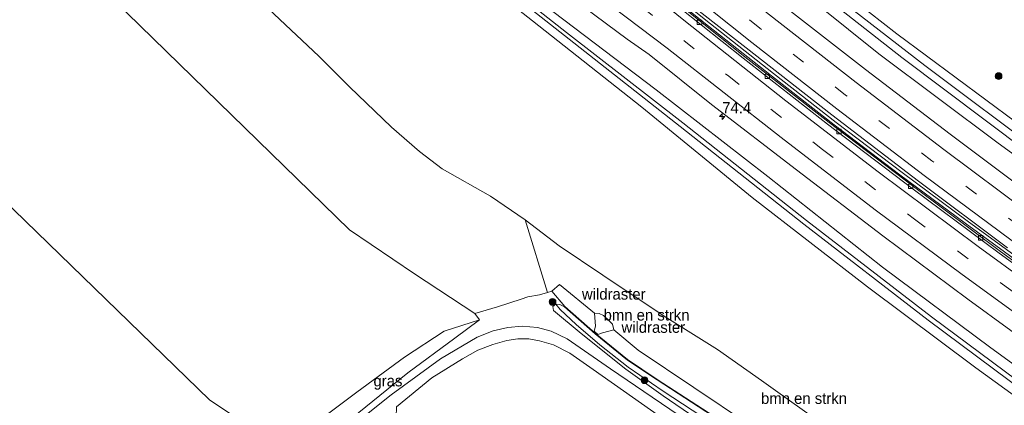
# Model space of a CAD drawing. Header units: millimetres. Extents: x 180000 to 190000, y 466229 to 468626.
# Tile 147 of 202: x 185910 to 186132, y 467126 to 467212. Entities that reach past the tile are written whole.
import ezdxf
from ezdxf.enums import TextEntityAlignment as Align

# ---------------------------------------------------------------- set-up
doc = ezdxf.new("R2010")
doc.units = ezdxf.units.MM
doc.linetypes.add('39strp', pattern=[12, 3, -9])
for name, color, linetype, lineweight in [('af-bs-doorgang', 8, 'Continuous', 18), ('af-bs-rasterhekwerk', 8, 'hekwerk', 18), ('as-bs-kilometr', 13, 'Continuous', 18), ('bp-b5-bomenstruiken', 93, 'Continuous', 18), ('bp-b5-bos', 93, 'Continuous', 18), ('bp-b5-grasland', 93, 'Continuous', 18), ('bp-bs-boom', 93, 'Continuous', 18), ('gr-bs-geleiderail', 213, 'geleiderail', 18), ('gw-bs-insteekwatergang', 93, 'Continuous', 18), ('gw-bs-kruinlijn', 93, 'Continuous', 18), ('gw-bs-teenlijn', 93, 'Continuous', 18), ('kd-bs-opnamedtmgrens', 173, 'Continuous', 18), ('mk-bs-39streep 0.15', 8, '39strp', 18), ('mk-bs-streep 0.15', 8, 'Continuous', 18), ('og-b5-grond_ingericht', 253, 'Continuous', 18), ('og-b5-water', 153, 'Continuous', 18), ('og-bs-hulpgeometrie', 53, 'Continuous', 18), ('vh-b5-verh_soort', 8, 'Continuous', 18), ('wh-bs-greppel', 133, 'greppel', 18), ('wh-bs-kolk', 8, 'Continuous', 18)]:
    doc.layers.add(name, color=color, linetype=linetype, lineweight=lineweight)
doc.styles.add('rtw_iso', font='iso-rtw.shx')
doc.linetypes.add('geleiderail', pattern='A,2,-1,[175,RTW.shx,S=0.5,R=0,X=0,Y=0],-1', length=4)
doc.linetypes.add('greppel', pattern='A,25.5,-0.01,[14,RTW.shx,S=1,R=0,X=0,Y=0],1,[14,RTW.shx,S=1,R=0,X=0,Y=0],1,[14,RTW.shx,S=1,R=0,X=0,Y=0],1,[14,RTW.shx,S=1,R=0,X=0,Y=0],1,[14,RTW.shx,S=1,R=0,X=0,Y=0],0.5,-0.01', length=30.02)
doc.linetypes.add('hekwerk', pattern='A,7,-1.5,[1,RTW.shx,S=0.75,R=0,X=0,Y=0],-1.5', length=10)

# ---------------------------------------------------------------- blocks, each defined once
blk = doc.blocks.new('kolk')
blk.add_lwpolyline([(-0.5, -0.5), (0.5, -0.5), (0.5, 0.5), (-0.5, 0.5)], close=True)
blk = doc.blocks.new('dtbattr-r')
at = {"style": 'rtw_iso'}
blk.add_attdef('TAG', text='', height=2.5, dxfattribs=at).set_placement((0, 0), align=Align.MIDDLE_CENTER)
blk = doc.blocks.new('boom')
blk.add_hatch(color=256).paths.add_polyline_path([(-0.75, 0, 1), (0.75, 0, 1)])
blk.add_circle((0, 0), 0.75)
blk = doc.blocks.new('hecto')
for p, q in [((0, 0.625), (-0.625, 0)), ((0, -0.625), (0, 0.625)), ((-0.625, 0), (0.625, 0)), ((0.625, 0), (0, -0.625))]:
    blk.add_line(p, q)
blk = doc.blocks.new('dtbattr')
at = {"style": 'rtw_iso'}
blk.add_attdef('TAG', (0.59, 0.87), '', height=2.5, dxfattribs=at)
blk = doc.blocks.new('dtbattr-l')
at = {"style": 'rtw_iso'}
blk.add_attdef('TAG', (0, 0), '', height=2.5, dxfattribs=at)

msp = doc.modelspace()

# ---------------------------------------------------------------- linework, layer by layer
at = {"layer": 'af-bs-doorgang'}
msp.add_polyline3d([(186039.69, 467143.33, 74.99), (186039.4, 467142.2, 75.2), (186040.24, 467141.47, 75.19), (186041.28, 467141.82, 75.17)], dxfattribs=at)
at = {"layer": 'af-bs-rasterhekwerk'}
for points in [[(185896.66, 467248.58, 75.51), (185904.17, 467242.4, 75.09), (185910.18, 467237.18, 74.17), (185913.63, 467233.94, 74.02), (185919.56, 467228.17, 74.05), (185934.3, 467213.79, 74.51), (185984.37, 467165.02, 76), (185999.04, 467155.08, 75.61), (186012.59, 467146.18, 74.77)], [(186031.61, 467152.71, 74.19), (186029.92, 467151.18, 73.96)], [(186031.61, 467152.71, 74.19), (186039.49, 467146.22, 73.9), (186039.69, 467143.33, 74.99)], [(186029.92, 467151.18, 73.96), (186028.93, 467150.87, 74.2), (186027.14, 467150.39, 74.08), (186024.54, 467149.89, 74.13), (186022.97, 467149.43, 74.19), (186017.7, 467147.69, 74.4), (186012.59, 467146.18, 74.77)], [(186041.28, 467141.82, 75.17), (186043.83, 467142.52, 73.81), (186049.31, 467137.92, 73.6)], [(186132.17, 467082.87, 71.98), (186123.46, 467088.7, 71.87), (186086.88, 467112.7, 72.66), (186049.31, 467137.92, 73.6)]]:
    msp.add_polyline3d(points, dxfattribs=at)
at = {"layer": 'bp-b5-bomenstruiken'}
for points in [[(185896.51, 467321.57, 60.05), (185918.17, 467301.79, 60.06), (185939.38, 467282.22, 59.97), (185956.21, 467267.43, 59.91), (185978.88, 467248.68, 60), (186002.48, 467230.23, 60.03), (186025.58, 467212, 59.96), (186050.17, 467192.59, 59.94), (186074.96, 467172.27, 60), (186100.91, 467152.18, 60.12), (186125.24, 467133.94, 60), (186156.2, 467111.53, 60.11)], [(186137.89, 467089.69, 71.94), (186127.54, 467096.39, 72.01), (186115.29, 467104.71, 72.17), (186104.29, 467112.2, 72.32), (186092.46, 467120.04, 72.44), (186077.05, 467131.1, 72.61), (186067.19, 467138.05, 72.96), (186055.18, 467145.57, 73.45), (186041.4, 467154.8, 73.92), (186031.54, 467161.39, 74.27), (186023.94, 467167.28, 74.43), (186016.09, 467172.58, 74.88), (186005.27, 467178.74, 75.47), (186000.16, 467182.65, 75.71), (185993.87, 467188.06, 75.54), (185984.39, 467197.14, 75.32), (185977.54, 467204.08, 74.89), (185967.46, 467213.49, 74.61), (185958.51, 467221.98, 74.29), (185948.79, 467230.71, 73.8), (185940.38, 467237.73, 73.42), (185932.23, 467245.17, 73.44), (185919.15, 467255.38, 73.57), (185908.16, 467264.32, 74.17)]]:
    msp.add_polyline3d(points, dxfattribs=at)
for points in [[(186041.4, 467154.8, 73.92), (186055.18, 467145.57, 73.45), (186067.19, 467138.05, 72.96), (186077.05, 467131.1, 72.61), (186092.46, 467120.04, 72.44), (186104.29, 467112.2, 72.32), (186115.29, 467104.71, 72.17), (186127.54, 467096.39, 72.01), (186137.89, 467089.69, 71.94), (186132.17, 467082.87, 71.98), (186123.46, 467088.7, 71.87), (186086.88, 467112.7, 72.66), (186049.31, 467137.92, 73.6), (186043.83, 467142.52, 73.81), (186043.52, 467143.74, 73.86), (186042.65, 467144.69, 73.98), (186041.54, 467145.73, 73.96), (186040.54, 467146.14, 73.98), (186039.49, 467146.22, 73.9), (186031.61, 467152.71, 74.19), (186029.92, 467151.18, 73.96), (186028.93, 467150.87, 74.2), (186023.94, 467167.28, 74.43), (186031.54, 467161.39, 74.27)], [(186039.4, 467142.2, 75.2), (186040.24, 467141.47, 75.19), (186041.28, 467141.82, 75.17), (186043.83, 467142.52, 73.81), (186049.31, 467137.92, 73.6), (186086.88, 467112.7, 72.66), (186123.46, 467088.7, 71.87), (186132.17, 467082.87, 71.98), (186130.42, 467080.79, 71.62), (186107.24, 467096.03, 72.1), (186085, 467110.66, 72.29), (186067.57, 467122.26, 72.84), (186053.6, 467131.31, 73.34), (186046.95, 467135.79, 73.63), (186039.7, 467141.66, 73.85), (186032.79, 467147.72, 73.96), (186029.92, 467151.18, 73.96), (186031.61, 467152.71, 74.19), (186039.49, 467146.22, 73.9), (186039.69, 467143.33, 74.99)], [(186041.28, 467141.82, 75.17), (186040.24, 467141.47, 75.19), (186039.4, 467142.2, 75.2), (186039.69, 467143.33, 74.99), (186039.49, 467146.22, 73.9), (186040.54, 467146.14, 73.98), (186041.54, 467145.73, 73.96), (186042.65, 467144.69, 73.98), (186043.52, 467143.74, 73.86), (186043.83, 467142.52, 73.81)]]:
    msp.add_polyline3d(points, close=True, dxfattribs=at)
at = {"layer": 'bp-b5-bos'}
for points in [[(185910.18, 467237.18, 74.17), (185913.63, 467233.94, 74.02), (185919.56, 467228.17, 74.05), (185934.3, 467213.79, 74.51), (185984.37, 467165.02, 76), (185999.04, 467155.08, 75.61), (186012.59, 467146.18, 74.77), (186013.63, 467144.75, 74.64), (186005.66, 467142.18, 75.06), (185996.77, 467136.31, 75.43), (185986.04, 467128.5, 75.59), (185972.64, 467118.4, 75.41), (185969.75, 467115.42, 74.76), (185952.95, 467126.72, 74.9), (185903.7, 467174.54, 75.02)], [(185967.46, 467213.49, 74.61), (185977.54, 467204.08, 74.89), (185984.39, 467197.14, 75.32), (185993.87, 467188.06, 75.54), (186000.16, 467182.65, 75.71), (186005.27, 467178.74, 75.47), (186016.09, 467172.58, 74.88), (186023.94, 467167.28, 74.43), (186028.93, 467150.87, 74.2), (186027.14, 467150.39, 74.08), (186024.54, 467149.89, 74.13), (186022.97, 467149.43, 74.19), (186017.7, 467147.69, 74.4), (186012.59, 467146.18, 74.77), (185999.04, 467155.08, 75.61), (185984.37, 467165.02, 76), (185934.3, 467213.79, 74.51)]]:
    msp.add_polyline3d(points, dxfattribs=at)
at = {"layer": 'bp-b5-grasland'}
for points in [[(185909.32, 467382.67, 59.64), (185932.04, 467360.66, 59.63), (185956.02, 467337.64, 59.66), (185979.69, 467316.46, 59.79), (186003.45, 467295.15, 59.78), (186029.14, 467272.54, 59.72), (186054.29, 467251.32, 59.66), (186079.85, 467230.8, 59.54), (186107.45, 467209.12, 59.66), (186134.15, 467189.32, 59.76)], [(186140.96, 467181.58, 59.17), (186113.75, 467202, 59.13), (186089.25, 467220.99, 59.12), (186064.84, 467240.49, 59.14), (186038.32, 467262.62, 59.26), (186017.21, 467280.97, 59.37), (186003.59, 467292.9, 59.35), (185998.59, 467296.95, 59.26), (185976.2, 467316.2, 59.22), (185953.96, 467336.7, 59.18), (185933.52, 467356.88, 59.12), (185908.39, 467381.67, 59.12)], [(185906.04, 467379.15, 59.64), (185928.09, 467357.11, 59.63), (185952.31, 467334.04, 59.66), (185975.69, 467312.75, 59.79), (185999.86, 467291.09, 59.78), (186025.57, 467268.27, 59.72), (186050.77, 467247.24, 59.66), (186076.12, 467226.56, 59.54), (186103.45, 467204.59, 59.66), (186130.27, 467184.49, 59.76), (186159.27, 467163.44, 59.7)], [(186139.55, 467171.45, 59.98), (186119.5, 467186.55, 60.02), (186100.46, 467201.07, 60.02), (186080.22, 467216.88, 59.97), (186061.88, 467231.59, 59.97), (186043.34, 467246.81, 59.97), (186025.26, 467262.18, 59.98), (186006.02, 467278.81, 59.98), (185987.56, 467295.13, 59.99), (185969.67, 467311.29, 60), (185951.36, 467328.19, 60.01), (185934.26, 467344.46, 60), (185916.31, 467361.67, 60.03), (185902.32, 467375.16, 59.99)], [(185905.68, 467327.94, 60.42), (185917.28, 467316.92, 60.26), (185935.3, 467299.89, 60.3), (185952.5, 467284.03, 60.25), (185971.02, 467267.58, 60.29), (185989.6, 467252.06, 60.28), (186007.58, 467237.65, 60.19), (186027.64, 467222.22, 60.16), (186046.86, 467207.88, 60.12), (186051.77, 467204.44, 60.15), (186065.84, 467193.22, 60.17), (186084.89, 467178.48, 60.17), (186104.3, 467163.64, 60.12), (186123.45, 467149.38, 60.18), (186142.82, 467135.28, 60.28)], [(186159.77, 467115.8, 60.11), (186128.63, 467138.42, 60), (186104.28, 467156.59, 60.12), (186078.51, 467176.96, 60), (186053.34, 467196.49, 59.94), (186027.96, 467215.76, 59.96), (186005.19, 467233.8, 60.03), (185981.58, 467252.43, 60), (185959.47, 467271.25, 59.91), (185942.6, 467286, 59.97), (185921.26, 467305.18, 60.06), (185900.14, 467325.6, 60.05)], [(186134.15, 467189.32, 59.76), (186107.45, 467209.12, 59.66), (186079.85, 467230.8, 59.54)], [(186054.51, 467220.93, 60.04), (186073.61, 467205.96, 60.04), (186092.88, 467190.89, 59.9), (186112.39, 467175.91, 59.92), (186132.36, 467160.97, 59.93)], [(186150, 467146.17, 59.98), (186130.83, 467160.11, 60.03), (186111.51, 467174.5, 59.92), (186092.23, 467189.14, 59.95), (186073.3, 467203.95, 59.94), (186054.39, 467219.06, 60)], [(185981.75, 467120.08, 74.87), (185997.55, 467132.79, 74.74), (186008.09, 467140.59, 74.64), (186013.63, 467144.75, 74.64), (186012.59, 467146.18, 74.77), (186017.7, 467147.69, 74.4), (186022.97, 467149.43, 74.19), (186024.54, 467149.89, 74.13), (186027.14, 467150.39, 74.08), (186028.93, 467150.87, 74.2), (186029.92, 467151.18, 73.96), (186032.79, 467147.72, 73.96), (186039.7, 467141.66, 73.85), (186046.95, 467135.79, 73.63), (186053.6, 467131.31, 73.34), (186067.57, 467122.26, 72.84)], [(186067.51, 467122.18, 72.84), (186053.55, 467131.22, 73.34), (186046.89, 467135.7, 73.63), (186039.64, 467141.59, 73.85), (186032.72, 467147.64, 73.96), (186031.73, 467148.23, 73.91), (186030.83, 467148.28, 73.89), (186030.15, 467147.73, 73.9), (186030.26, 467146.84, 73.93), (186036.48, 467141.65, 74.02), (186046.53, 467133.63, 73.68), (186054.96, 467127.64, 73.34), (186068.19, 467118.6, 72.91)], [(186063.94, 467119.54, 73.05), (186043.13, 467133.73, 73.75), (186033.38, 467140.5, 74.01), (186029.73, 467142.17, 74.16), (186026.67, 467143.04, 74.18), (186023.26, 467143.34, 74.2), (186020, 467143.03, 74.34), (186016.71, 467142.29, 74.44), (186013.11, 467140.85, 74.53), (186004.83, 467135.95, 74.63), (185993.79, 467127.9, 74.76), (185980.84, 467117.52, 74.72)]]:
    msp.add_polyline3d(points, dxfattribs=at)
for points in [[(186186.2, 467147.33, 59.17), (186184.67, 467145.51, 59.68), (186159.27, 467163.44, 59.7), (186130.27, 467184.49, 59.76), (186103.45, 467204.59, 59.66), (186076.12, 467226.56, 59.54), (186050.77, 467247.24, 59.66), (186025.57, 467268.27, 59.72), (185999.86, 467291.09, 59.78), (185975.69, 467312.75, 59.79), (185952.31, 467334.04, 59.66), (185928.09, 467357.11, 59.63), (185906.04, 467379.15, 59.64), (185907.52, 467380.73, 59.18), (185927.98, 467360.64, 59.16), (185952.75, 467336.42, 59.16), (185976.7, 467314.5, 59.14), (186001.42, 467293.25, 59.27), (186027.28, 467269.83, 59.24), (186054.37, 467247.4, 59.11), (186080.86, 467225.57, 59.1), (186108.63, 467203.79, 59.14), (186137.03, 467182.42, 59.21), (186165.18, 467162.07, 59.24)], [(186159.77, 467115.8, 60.11), (186158.23, 467113.96, 59.5), (186137.2, 467129.14, 59.37), (186115.25, 467145.41, 59.38), (186087.2, 467167.06, 59.41), (186059.39, 467189.07, 59.33), (186033.18, 467209.43, 59.44), (186004.18, 467232.3, 59.57), (185981.17, 467250.65, 59.54), (185952.22, 467275.18, 59.51), (185909.92, 467314.04, 59.6), (185875.64, 467346.54, 59.18), (185877.14, 467348.16, 60), (185900.14, 467325.6, 60.05), (185921.26, 467305.18, 60.06), (185942.6, 467286, 59.97), (185959.47, 467271.25, 59.91), (185981.58, 467252.43, 60), (186005.19, 467233.8, 60.03), (186027.96, 467215.76, 59.96), (186053.34, 467196.49, 59.94), (186078.51, 467176.96, 60), (186104.28, 467156.59, 60.12), (186128.63, 467138.42, 60)], [(186157.65, 467113.27, 59.5), (186156.2, 467111.53, 60.11), (186125.24, 467133.94, 60), (186100.91, 467152.18, 60.12), (186074.96, 467172.27, 60), (186050.17, 467192.59, 59.94), (186025.58, 467212, 59.96), (186002.48, 467230.23, 60.03), (185978.88, 467248.68, 60), (185956.21, 467267.43, 59.91), (185939.38, 467282.22, 59.97), (185918.17, 467301.79, 60.06), (185896.51, 467321.57, 60.05), (185873.02, 467343.74, 59.94), (185874.56, 467345.39, 59.18), (185908.7, 467312.92, 59.6), (185951.39, 467274.13, 59.5), (185980.46, 467249.78, 59.51), (186003.7, 467231.65, 59.54), (186032.74, 467208.72, 59.4), (186058.77, 467188.21, 59.3), (186086.59, 467166.25, 59.39), (186114.56, 467144.64, 59.37), (186136.6, 467128.24, 59.36)], [(186129.69, 467079.9, 71.61), (186129.01, 467079.1, 72.03), (186115.24, 467088.04, 71.97), (186085.85, 467107.29, 72.57), (186068.19, 467118.6, 72.91), (186054.96, 467127.64, 73.34), (186046.53, 467133.63, 73.68), (186036.48, 467141.65, 74.02), (186030.26, 467146.84, 73.93), (186030.15, 467147.73, 73.9), (186030.83, 467148.28, 73.89), (186031.75, 467147.06, 73.67), (186035.39, 467143.69, 73.7), (186040.68, 467139.11, 73.48), (186047.04, 467134.06, 73.35), (186054.92, 467128.67, 72.86), (186068, 467120.14, 72.63), (186085.98, 467108.55, 72.16), (186100.64, 467098.84, 72.1), (186120.51, 467085.9, 71.58)], [(186130.37, 467080.71, 71.62), (186129.69, 467079.9, 71.61), (186120.51, 467085.9, 71.58), (186100.64, 467098.84, 72.1), (186085.98, 467108.55, 72.16), (186068, 467120.14, 72.63), (186054.92, 467128.67, 72.86), (186047.04, 467134.06, 73.35), (186040.68, 467139.11, 73.48), (186035.39, 467143.69, 73.7), (186031.75, 467147.06, 73.67), (186030.83, 467148.28, 73.89), (186031.73, 467148.23, 73.91), (186032.72, 467147.64, 73.96), (186039.64, 467141.59, 73.85), (186046.89, 467135.7, 73.63), (186053.55, 467131.22, 73.34), (186067.51, 467122.18, 72.84), (186084.95, 467110.58, 72.29), (186107.19, 467095.95, 72.1)], [(185981.75, 467120.08, 74.87), (185973.16, 467113.28, 74.71), (185969.75, 467115.42, 74.76), (185972.64, 467118.4, 75.41), (185986.04, 467128.5, 75.59), (185996.77, 467136.31, 75.43), (186005.66, 467142.18, 75.06), (186013.63, 467144.75, 74.64), (186008.09, 467140.59, 74.64), (185997.55, 467132.79, 74.74)]]:
    msp.add_polyline3d(points, close=True, dxfattribs=at)
at = {"layer": 'gr-bs-geleiderail'}
for points in [[(185892.72, 467364.86, 60.52), (185894.46, 467363.16, 60.52), (185906.96, 467351.02, 60.58), (185919.47, 467339.06, 60.6), (185930.76, 467328.28, 60.57), (185940.59, 467318.96, 60.54), (185949.44, 467310.65, 60.58), (185960.39, 467300.65, 60.58), (185984.27, 467279.16, 60.57), (185998.23, 467266.79, 60.56), (186013.17, 467253.93, 60.46), (186024.99, 467243.73, 60.48), (186038.74, 467232.33, 60.48), (186050.26, 467222.83, 60.51), (186063.7, 467211.92, 60.53), (186079.27, 467199.62, 60.54), (186093.4, 467188.63, 60.54), (186108.19, 467177.39, 60.51)], [(185893.2, 467365.39, 60.52), (185894.93, 467363.7, 60.52), (185907.43, 467351.57, 60.58), (185919.94, 467339.6, 60.6), (185931.24, 467328.82, 60.57), (185941.06, 467319.5, 60.54), (185949.91, 467311.19, 60.58), (185960.86, 467301.19, 60.58), (185984.75, 467279.7, 60.57), (185998.7, 467267.33, 60.56), (186013.64, 467254.47, 60.46), (186025.47, 467244.27, 60.48), (186039.22, 467232.87, 60.48), (186050.73, 467223.37, 60.51), (186064.17, 467212.46, 60.53), (186079.74, 467200.16, 60.54), (186093.87, 467189.17, 60.54), (186108.67, 467177.93, 60.51)], [(186172.44, 467130.92, 60.73), (186169.45, 467132.98, 60.73), (186148.52, 467147.76, 60.66), (186122.81, 467166.47, 60.67), (186108.19, 467177.39, 60.51)], [(186172.9, 467131.47, 60.73), (186169.92, 467133.52, 60.73), (186148.99, 467148.3, 60.66), (186123.29, 467167.01, 60.67), (186108.67, 467177.93, 60.51)]]:
    msp.add_polyline3d(points, dxfattribs=at)
at = {"layer": 'gw-bs-insteekwatergang'}
for points in [[(186188.36, 467149.92, 59.68), (186162.75, 467168.13, 59.7), (186134.15, 467189.32, 59.76), (186107.45, 467209.12, 59.66), (186079.85, 467230.8, 59.54), (186054.29, 467251.32, 59.66), (186029.14, 467272.54, 59.72), (186003.45, 467295.15, 59.78), (185979.69, 467316.46, 59.79), (185956.02, 467337.64, 59.66), (185932.04, 467360.66, 59.63), (185909.32, 467382.67, 59.64)], [(186184.67, 467145.51, 59.68), (186159.27, 467163.44, 59.7), (186130.27, 467184.49, 59.76), (186103.45, 467204.59, 59.66), (186076.12, 467226.56, 59.54), (186050.77, 467247.24, 59.66), (186025.57, 467268.27, 59.72), (185999.86, 467291.09, 59.78), (185975.69, 467312.75, 59.79), (185952.31, 467334.04, 59.66), (185928.09, 467357.11, 59.63), (185906.04, 467379.15, 59.64)], [(186159.77, 467115.8, 60.11), (186128.63, 467138.42, 60), (186104.28, 467156.59, 60.12), (186078.51, 467176.96, 60), (186053.34, 467196.49, 59.94), (186027.96, 467215.76, 59.96), (186005.19, 467233.8, 60.03), (185981.58, 467252.43, 60), (185959.47, 467271.25, 59.91), (185942.6, 467286, 59.97), (185921.26, 467305.18, 60.06), (185900.14, 467325.6, 60.05), (185877.14, 467348.16, 60)], [(186156.2, 467111.53, 60.11), (186125.24, 467133.94, 60), (186100.91, 467152.18, 60.12), (186074.96, 467172.27, 60), (186050.17, 467192.59, 59.94), (186025.58, 467212, 59.96), (186002.48, 467230.23, 60.03), (185978.88, 467248.68, 60), (185956.21, 467267.43, 59.91), (185939.38, 467282.22, 59.97), (185918.17, 467301.79, 60.06), (185896.51, 467321.57, 60.05), (185873.02, 467343.74, 59.94)], [(186129.01, 467079.1, 72.03), (186115.24, 467088.04, 71.97), (186085.85, 467107.29, 72.57), (186068.19, 467118.6, 72.91), (186054.96, 467127.64, 73.34), (186046.53, 467133.63, 73.68), (186036.48, 467141.65, 74.02), (186030.26, 467146.84, 73.93), (186030.15, 467147.73, 73.9), (186030.83, 467148.28, 73.89), (186031.73, 467148.23, 73.91), (186032.72, 467147.64, 73.96)], [(186130.37, 467080.71, 71.62), (186107.19, 467095.95, 72.1), (186084.95, 467110.58, 72.29), (186067.51, 467122.18, 72.84), (186053.55, 467131.22, 73.34), (186046.89, 467135.7, 73.63), (186039.64, 467141.59, 73.85), (186032.72, 467147.64, 73.96)]]:
    msp.add_polyline3d(points, dxfattribs=at)
at = {"layer": 'gw-bs-kruinlijn'}
for points in [[(185908.16, 467264.32, 74.17), (185919.15, 467255.38, 73.57), (185932.23, 467245.17, 73.44), (185940.38, 467237.73, 73.42), (185948.79, 467230.71, 73.8), (185958.51, 467221.98, 74.29), (185967.46, 467213.49, 74.61), (185977.54, 467204.08, 74.89), (185984.39, 467197.14, 75.32), (185993.87, 467188.06, 75.54), (186000.16, 467182.65, 75.71), (186005.27, 467178.74, 75.47), (186016.09, 467172.58, 74.88), (186023.94, 467167.28, 74.43), (186031.54, 467161.39, 74.27), (186041.4, 467154.8, 73.92), (186055.18, 467145.57, 73.45), (186067.19, 467138.05, 72.96), (186077.05, 467131.1, 72.61)], [(185969.75, 467115.42, 74.76), (185972.64, 467118.4, 75.41), (185986.04, 467128.5, 75.59), (185996.77, 467136.31, 75.43), (186005.66, 467142.18, 75.06), (186013.63, 467144.75, 74.64)], [(186137.89, 467089.69, 71.94), (186127.54, 467096.39, 72.01), (186115.29, 467104.71, 72.17), (186104.29, 467112.2, 72.32), (186092.46, 467120.04, 72.44), (186077.05, 467131.1, 72.61)]]:
    msp.add_polyline3d(points, dxfattribs=at)
at = {"layer": 'gw-bs-teenlijn'}
for points in [[(186043.83, 467142.52, 73.81), (186043.52, 467143.74, 73.86), (186042.65, 467144.69, 73.98), (186041.54, 467145.73, 73.96), (186040.54, 467146.14, 73.98), (186039.49, 467146.22, 73.9)], [(185973.16, 467113.28, 74.71), (185981.75, 467120.08, 74.87), (185997.55, 467132.79, 74.74), (186008.09, 467140.59, 74.64), (186013.63, 467144.75, 74.64)]]:
    msp.add_polyline3d(points, dxfattribs=at)
at = {"layer": 'kd-bs-opnamedtmgrens'}
msp.add_polyline3d([(186098.4, 467042.56, 72.76), (186017.77, 467095.79, 73.91), (186005.14, 467092.03, 73.88), (185995.36, 467098.59, 74.17), (185976.46, 467111.27, 74.69), (185974.4, 467112.68, 74.66), (185973.16, 467113.28, 74.71), (185969.75, 467115.42, 74.76), (185952.95, 467126.72, 74.9), (185903.7, 467174.54, 75.02), (185876.38, 467201, 74.83), (185839.7, 467231.49, 77.45), (185799.49, 467264.89, 77.59)], dxfattribs=at)
at = {"layer": 'mk-bs-39streep 0.15'}
for points in [[(186176.74, 467136.04, 60.15), (186174.72, 467137.43, 60.15), (186154.73, 467151.49, 60.07), (186135.01, 467165.86, 60.07), (186115.38, 467180.49, 60.07), (186095.96, 467195.33, 60.06), (186076.67, 467210.38, 60.07), (186057.61, 467225.68, 60.05), (186038.68, 467241.22, 60.13), (186020.06, 467257.04, 60.12), (186001.5, 467273.06, 60.11), (185983.16, 467289.26, 60.12), (185964.95, 467305.68, 60.15), (185947.04, 467322.28, 60.17), (185929.26, 467339.13, 60.13), (185911.58, 467356.14, 60.1), (185897.36, 467369.84, 60.08)], [(185888.42, 467360.48, 60.2), (185891.11, 467357.84, 60.2), (185913.98, 467335.8, 60.22), (185938.09, 467313.02, 60.17), (185963.53, 467289.61, 60.18), (185986.27, 467269.27, 60.17), (186006.57, 467251.59, 60.15), (186027.9, 467233.51, 60.16), (186050.23, 467215.12, 60.17), (186069.69, 467199.54, 60.15), (186090.74, 467183.1, 60.17), (186111.43, 467167.38, 60.16), (186133.1, 467151.4, 60.17), (186154.28, 467136.17, 60.19), (186168.51, 467126.22, 60.19)]]:
    msp.add_polyline3d(points, dxfattribs=at)
at = {"layer": 'mk-bs-streep 0.15'}
for points in [[(186179.1, 467138.86, 60.04), (186176.94, 467140.35, 60.04), (186157.38, 467154.14, 60.05), (186137.35, 467168.7, 59.98), (186118.08, 467183.06, 59.95), (186098.35, 467198.15, 59.92), (186078.86, 467213.36, 59.99), (186059.9, 467228.56, 60), (186041.12, 467243.96, 60), (186021.95, 467260.27, 60), (186003.74, 467276, 59.99), (185985.52, 467292.1, 60.08), (185967.68, 467308.22, 60.06), (185949.73, 467324.87, 60.02), (185931.9, 467341.73, 60.04), (185914.39, 467358.57, 60.05), (185899.9, 467372.56, 60.01)], [(186174.36, 467133.21, 60.16), (186153.25, 467148.11, 60.17), (186133.08, 467162.73, 59.92), (186113.66, 467177.2, 59.99), (186094, 467192.23, 59.97), (186074.86, 467207.18, 60.05), (186055.66, 467222.54, 60.07), (186036.5, 467238.27, 60.01), (186017.75, 467254.22, 60.02), (185999.5, 467269.98, 59.99), (185980.85, 467286.45, 60.19), (185962.87, 467302.67, 60.14), (185944.78, 467319.38, 60.11), (185926.76, 467336.45, 60.07), (185909.42, 467353.14, 60.03), (185894.89, 467367.19, 60.06)], [(185890.92, 467363.07, 60.15), (185906.53, 467347.91, 60.16), (185932.2, 467323.47, 60.13), (185957.4, 467300.09, 60.1), (185980.28, 467279.39, 60.1), (185999.69, 467262.3, 60.08), (186018.67, 467245.97, 60.08), (186039.88, 467228.22, 60.1), (186059.6, 467212.16, 60.07), (186082.51, 467194.01, 60.09), (186103.25, 467178.06, 60.09), (186125.77, 467161.21, 60.09), (186148.43, 467144.76, 60.1), (186170.81, 467128.97, 60.1)], [(185883.21, 467355.07, 60.32), (185896.88, 467341.78, 60.36), (185919.61, 467320.06, 60.35), (185943.55, 467297.69, 60.3), (185967.74, 467275.65, 60.34), (185975.1, 467269.21, 60.33), (185990.55, 467256.55, 60.32), (186013.46, 467238.32, 60.28), (186037.38, 467219.9, 60.28), (186055.87, 467205.9, 60.26), (186081.46, 467185.75, 60.25), (186102.64, 467169.5, 60.25), (186122.2, 467154.91, 60.25), (186143.33, 467139.56, 60.27), (186166.18, 467123.44, 60.27)]]:
    msp.add_polyline3d(points, dxfattribs=at)
at = {"layer": 'og-b5-grond_ingericht'}
msp.add_polyline3d([(186078.14, 467101.18, 72.81), (186092.67, 467091.44, 72.58), (186106.17, 467082.34, 72.36), (186122.74, 467071.61, 72.1), (186098.4, 467042.56, 72.76), (186017.77, 467095.79, 73.91), (186005.14, 467092.03, 73.88), (185995.36, 467098.59, 74.17), (185994.57, 467113.95, 74.54), (185994.97, 467125.2, 74.8), (186002.9, 467131.69, 74.7), (186009.82, 467136, 74.59), (186013.29, 467137.89, 74.44), (186016.65, 467139.17, 74.37), (186019.76, 467140.1, 74.28), (186022.22, 467140.48, 74.22), (186024.72, 467140.47, 74.14), (186027.1, 467140.05, 74.07), (186030.31, 467139.11, 74.01), (186033.95, 467137.23, 73.87), (186039.21, 467133.56, 73.68), (186058.94, 467119.71, 73.11), (186055.93, 467115.91, 73.2), (186062.02, 467111.87, 73.03)], close=True, dxfattribs=at)
at = {"layer": 'og-b5-water'}
for points in [[(186137.03, 467182.42, 59.21), (186108.63, 467203.79, 59.14), (186080.86, 467225.57, 59.1), (186054.37, 467247.4, 59.11), (186027.28, 467269.83, 59.24), (186001.42, 467293.25, 59.27), (185976.7, 467314.5, 59.14), (185952.75, 467336.42, 59.16), (185927.98, 467360.64, 59.16), (185907.52, 467380.73, 59.18)], [(185908.39, 467381.67, 59.12), (185933.52, 467356.88, 59.12), (185953.96, 467336.7, 59.18), (185976.2, 467316.2, 59.22), (185998.59, 467296.95, 59.26), (186003.59, 467292.9, 59.35), (186017.21, 467280.97, 59.37), (186038.32, 467262.62, 59.26), (186064.84, 467240.49, 59.14), (186089.25, 467220.99, 59.12), (186113.75, 467202, 59.13), (186140.96, 467181.58, 59.17)]]:
    msp.add_polyline3d(points, dxfattribs=at)
msp.add_polyline3d([(186158.23, 467113.96, 59.5), (186157.65, 467113.27, 59.5), (186136.6, 467128.24, 59.36), (186114.56, 467144.64, 59.37), (186086.59, 467166.25, 59.39), (186058.77, 467188.21, 59.3), (186032.74, 467208.72, 59.4), (186003.7, 467231.65, 59.54), (185980.46, 467249.78, 59.51), (185951.39, 467274.13, 59.5), (185908.7, 467312.92, 59.6), (185874.56, 467345.39, 59.18), (185875.64, 467346.54, 59.18), (185909.92, 467314.04, 59.6), (185952.22, 467275.18, 59.51), (185981.17, 467250.65, 59.54), (186004.18, 467232.3, 59.57), (186033.18, 467209.43, 59.44), (186059.39, 467189.07, 59.33), (186087.2, 467167.06, 59.41), (186115.25, 467145.41, 59.38), (186137.2, 467129.14, 59.37)], close=True, dxfattribs=at)
at = {"layer": 'og-bs-hulpgeometrie'}
msp.add_polyline3d([(186030.83, 467148.28, 73.89), (186031.75, 467147.06, 73.67)], dxfattribs=at)
at = {"layer": 'vh-b5-verh_soort'}
for points in [[(185902.32, 467375.16, 59.99), (185916.31, 467361.67, 60.03), (185934.26, 467344.46, 60), (185951.36, 467328.19, 60.01), (185969.67, 467311.29, 60), (185987.56, 467295.13, 59.99), (186006.02, 467278.81, 59.98), (186025.26, 467262.18, 59.98), (186043.34, 467246.81, 59.97), (186061.88, 467231.59, 59.97), (186080.22, 467216.88, 59.97), (186100.46, 467201.07, 60.02), (186119.5, 467186.55, 60.02), (186139.55, 467171.45, 59.98)], [(186142.82, 467135.28, 60.28), (186123.45, 467149.38, 60.18), (186104.3, 467163.64, 60.12), (186084.89, 467178.48, 60.17), (186065.84, 467193.22, 60.17), (186051.77, 467204.44, 60.15), (186046.86, 467207.88, 60.12), (186027.64, 467222.22, 60.16), (186007.58, 467237.65, 60.19), (185989.6, 467252.06, 60.28), (185971.02, 467267.58, 60.29), (185952.5, 467284.03, 60.25), (185935.3, 467299.89, 60.3), (185917.28, 467316.92, 60.26), (185905.68, 467327.94, 60.42)], [(186132.36, 467160.97, 59.93), (186112.39, 467175.91, 59.92), (186092.88, 467190.89, 59.9), (186073.61, 467205.96, 60.04), (186054.51, 467220.93, 60.04)], [(186054.05, 467218.68, 60.06), (186072.96, 467203.61, 60.04), (186091.89, 467188.78, 60.06), (186111.16, 467174.11, 60.04), (186130.51, 467159.75, 60.06), (186149.68, 467145.8, 60.01)], [(186149.68, 467145.8, 60.01), (186130.51, 467159.75, 60.06), (186111.16, 467174.11, 60.04), (186091.89, 467188.78, 60.06), (186072.96, 467203.61, 60.04), (186054.05, 467218.68, 60.06)], [(186054.39, 467219.06, 60), (186073.3, 467203.95, 59.94), (186092.23, 467189.14, 59.95), (186111.51, 467174.5, 59.92), (186130.83, 467160.11, 60.03), (186150, 467146.17, 59.98)], [(185980.84, 467117.52, 74.72), (185993.79, 467127.9, 74.76), (186004.83, 467135.95, 74.63), (186013.11, 467140.85, 74.53), (186016.71, 467142.29, 74.44), (186020, 467143.03, 74.34), (186023.26, 467143.34, 74.2), (186026.67, 467143.04, 74.18), (186029.73, 467142.17, 74.16), (186033.38, 467140.5, 74.01), (186043.13, 467133.73, 73.75), (186063.94, 467119.54, 73.05)], [(186058.94, 467119.71, 73.11), (186039.21, 467133.56, 73.68), (186033.95, 467137.23, 73.87), (186030.31, 467139.11, 74.01), (186027.1, 467140.05, 74.07), (186024.72, 467140.47, 74.14), (186022.22, 467140.48, 74.22), (186019.76, 467140.1, 74.28), (186016.65, 467139.17, 74.37), (186013.29, 467137.89, 74.44), (186009.82, 467136, 74.59), (186002.9, 467131.69, 74.7), (185994.97, 467125.2, 74.8)]]:
    msp.add_polyline3d(points, dxfattribs=at)
at = {"layer": 'wh-bs-greppel'}
for points in [[(186031.75, 467147.06, 73.67), (186035.39, 467143.69, 73.7)], [(186035.39, 467143.69, 73.7), (186040.68, 467139.11, 73.48), (186047.04, 467134.06, 73.35), (186054.92, 467128.67, 72.86), (186068, 467120.14, 72.63)]]:
    msp.add_polyline3d(points, dxfattribs=at)

# ---------------------------------------------------------------- block references
at = {"layer": 'af-bs-rasterhekwerk'}
ref = msp.add_blockref('dtbattr-l', (186036.67, 467148.54, 74), dxfattribs=at)
ref.add_attrib('TAG', 'wildraster', dxfattribs={"layer": '0', "height": 2.5, "style": 'rtw_iso'}).set_placement((186036.67, 467148.54, 74), align=Align.BOTTOM_LEFT)
ref = msp.add_blockref('dtbattr-l', (186045.56, 467141.07, 73.74), dxfattribs=at)
ref.add_attrib('TAG', 'wildraster', dxfattribs={"layer": '0', "height": 2.5, "style": 'rtw_iso'}).set_placement((186045.56, 467141.07, 73.74), align=Align.BOTTOM_LEFT)
at = {"layer": 'as-bs-kilometr'}
ref = msp.add_blockref('dtbattr', (186068.21, 467190.48, 60.15), dxfattribs=at)
ref.add_attrib('TAG', '74.4', dxfattribs={"layer": '0', "height": 2.5, "style": 'rtw_iso'}).set_placement((186068.21, 467190.48, 60.15), align=Align.BOTTOM_LEFT)
msp.add_blockref('hecto', (186068.21, 467190.48, 60.15), dxfattribs=at)
at = {"layer": 'bp-b5-bomenstruiken'}
ref = msp.add_blockref('dtbattr-r', (186041.54, 467143.84, 74.4), dxfattribs=at)
ref.add_attrib('TAG', 'bmn en strkn', dxfattribs={"layer": '0', "height": 2.5, "style": 'rtw_iso'}).set_placement((186041.54, 467143.84, 74.4), align=Align.BOTTOM_LEFT)
ref = msp.add_blockref('dtbattr-r', (186076.94, 467125.08, 73.27), dxfattribs=at)
ref.add_attrib('TAG', 'bmn en strkn', dxfattribs={"layer": '0', "height": 2.5, "style": 'rtw_iso'}).set_placement((186076.94, 467125.08, 73.27), align=Align.BOTTOM_LEFT)
at = {"layer": 'bp-b5-grasland'}
ref = msp.add_blockref('dtbattr-r', (185989.8, 467129.02, 74.99), dxfattribs=at)
ref.add_attrib('TAG', 'gras', dxfattribs={"layer": '0', "height": 2.5, "style": 'rtw_iso'}).set_placement((185989.8, 467129.02, 74.99), align=Align.BOTTOM_LEFT)
at = {"layer": 'bp-bs-boom'}
for p in [(186130.38, 467199.6, 62.06), (186030.08, 467148.77, 74.14), (186050.72, 467131.14, 73.22)]:
    msp.add_blockref('boom', p, dxfattribs=at)
at = {"layer": 'wh-bs-kolk'}
for p in [(186063.11, 467211.71, 59.85), (186078.38, 467199.55, 59.84), (186094.47, 467187.11, 59.79), (186110.6, 467174.8, 59.8), (186126.32, 467163.19, 59.8)]:
    msp.add_blockref('kolk', p, dxfattribs=at)

doc.saveas('drawing.dxf')
